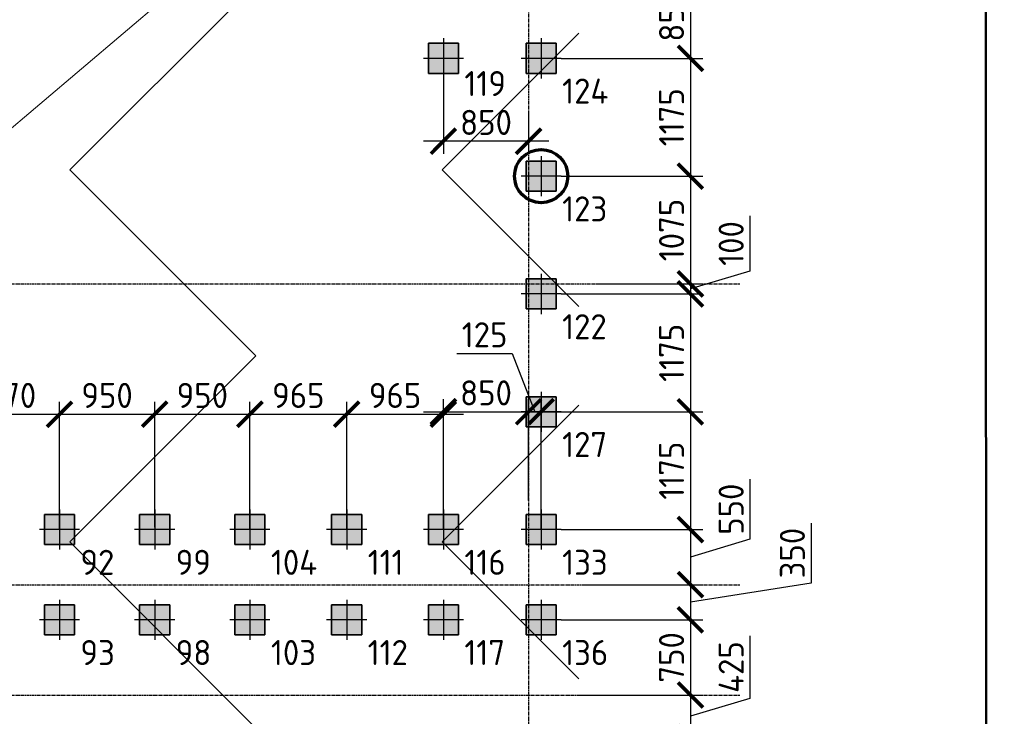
# Model space of a CAD drawing. Header units: millimetres. Extents: x -93479 to 1057970, y -66333 to 172656.
# Tile 250 of 256: x 408251 to 418073, y 46404 to 53352. Entities that reach past the tile are written whole.
import ezdxf

# ---------------------------------------------------------------- set-up
doc = ezdxf.new("R2010")
doc.units = ezdxf.units.MM
for name, pattern in [('______5', [1100, 800, -100, 100, -100]), ('DASHDOT', [25.4, 12.7, -6.35, 0, -6.35]), ('осевая', [50.8, 31.75, -6.35, 6.35, -6.35])]:
    doc.linetypes.add(name, pattern=pattern)
for name, color, linetype, lineweight in [('Standard', 7, 'Continuous', 25), ('КО_оси', 1, 'DASHDOT', 25), ('КО_осн_тон', 183, 'Continuous', 25), ('КО_фундаменты', 2, 'Continuous', 50), ('Оси', 40, '______5', 18), ('РАЗМЕРЫ', 7, 'Continuous', 9)]:
    doc.layers.add(name, color=color, linetype=linetype, lineweight=lineweight)
doc.layers.add('SVAI', color=7, linetype='Continuous')
doc.styles.add('GOST-2.304_Type-B', font='GOST_Common.ttf')
doc.styles.add('ГОСТ', font='GOST_Common.ttf')
doc.dimstyles.new('СПДС', dxfattribs={"dimscale": 100, "dimtxt": 2.5, "dimasz": 2.5, "dimexe": 1.25, "dimexo": 0, "dimtad": 1, "dimdec": 0, "dimtxsty": 'GOST-2.304_Type-B', "dimblk": 'ARCHTICK', "dimcen": 2.5, "dimdle": 2, "dimadec": 0, "dimazin": 2, "dimtfac": 0.75, "dimtdec": 0, "dimtmove": 1, "dimatfit": 3, "dimfxl": 1, "dimtolj": 1, "dimarcsym": 1})

# ---------------------------------------------------------------- blocks, each defined once
blk = doc.blocks.new('оси')
at = {"layer": 'Оси', "color": 7, "linetype": 'осевая', "lineweight": 25, "transparency": 33554687}
for p, q in [((51513.5, 151.4), (51513.5, -36280.2)), ((-11815.1, -6706.9), (53620.6, -6706.9)), ((-11815.1, -9706.9), (53620.6, -9706.9)), ((-11815.1, -10806.9), (53620.6, -10806.9))]:
    blk.add_line(p, q, dxfattribs=at)
blk = doc.blocks.new('мерзлота')
at = {"layer": 'Standard', "color": 7, "linetype": 'Continuous', "lineweight": -3, "transparency": 33554687}
for p, q in [((-124368.8, 47913.6), (-126225, 46057.5)), ((-121149.3, 47420.9), (-122512.7, 46057.5)), ((-124368.8, 44201.3), (-126225, 46057.5)), ((-121149.3, 44694), (-122512.7, 46057.5)), ((-124368.8, 44201.3), (-126225, 42345.1)), ((-121149.3, 43708.6), (-122512.7, 42345.1)), ((-124368.8, 40489), (-126225, 42345.1)), ((-121149.3, 40981.7), (-122512.7, 42345.1))]:
    blk.add_line(p, q, dxfattribs=at)
blk = doc.blocks.new('Свайка')
at = {"layer": 'КО_оси', "color": 7, "ltscale": 100}
for p, q in [((0, 200), (0, -200)), ((200, 0), (-200, 0))]:
    blk.add_line(p, q, dxfattribs=at)
at = {"layer": 'КО_фундаменты', "color": 7, "lineweight": 35, "ltscale": 100}
for p, q in [((150, 150), (-150, 150)), ((-150, 150), (-150, -150)), ((150, -150), (150, 150)), ((-150, -150), (150, -150))]:
    blk.add_line(p, q, dxfattribs=at)
blk = doc.blocks.new('тип 1')
at = {"layer": 'РАЗМЕРЫ', "transparency": 33554648}
h = blk.add_hatch(dxfattribs=at)
h.set_pattern_fill('ANGLE')
h.set_pattern_definition([(0, (48473.799, -10763.0816), (0, 6.985), [5.08, -1.905]), (90, (48473.799, -10763.0816), (-6.985, 4e-16), [5.08, -1.905])])
h.paths.add_polyline_path([(-31407, 50949.9), (-31107, 50949.9), (-31107, 51249.9), (-31407, 51249.9)])
edge = h.paths.add_edge_path()
edge.add_line((-31257, 51299.9), (-31257, 50899.9))
edge = h.paths.add_edge_path()
edge.add_line((-31057, 51099.9), (-31457, 51099.9))
at = {"layer": 'КО_оси', "color": 7}
blk.add_blockref('Свайка', (-31257, 51099.9, -3100), dxfattribs=at)
blk = doc.blocks.new('_ArchTick')
at = {"color": 0, "linetype": 'ByBlock', "const_width": 0.15}
blk.add_lwpolyline([(-0.5, -0.5), (0.5, 0.5)], dxfattribs=at)
blk = doc.blocks.new('*D385')
at = {"layer": 'DEFPOINTS', "color": 0, "ltscale": 100, "transparency": 16777216}
for p in [(413678.1, 53816.3), (413653.1, 52966.3), (414941.7, 52966.3)]:
    blk.add_point(p, dxfattribs=at)
at = {"layer": 'РАЗМЕРЫ', "color": 0, "lineweight": -2, "transparency": 16777216}
for p, q in [((414941.7, 54016.3), (414941.7, 52766.3)), ((413678.1, 53816.3), (415066.7, 53816.3)), ((413653.1, 52966.3), (415066.7, 52966.3))]:
    blk.add_line(p, q, dxfattribs=at)
at = {"layer": 'РАЗМЕРЫ', "color": 0, "lineweight": -2, "ltscale": 100, "transparency": 16777216, "xscale": 250, "yscale": 250, "zscale": 250}
for p, rotation in [((414941.7, 53816.3), 90), ((414941.7, 52966.3), 270)]:
    blk.add_blockref('_ArchTick', p, dxfattribs=dict(at, rotation=rotation))
at = {"layer": 'РАЗМЕРЫ', "color": 0, "ltscale": 100, "transparency": 16777216, "insert": (414754, 53391.3), "char_height": 250, "attachment_point": 5, "rotation": 90, "style": 'GOST-2.304_Type-B'}
blk.add_mtext('\\A1;850', dxfattribs=at)
blk = doc.blocks.new('*D386')
at = {"layer": 'DEFPOINTS', "color": 0, "ltscale": 100, "transparency": 16777216}
for p in [(413653.1, 52966.3), (413653.1, 51791.3), (414941.7, 51791.3)]:
    blk.add_point(p, dxfattribs=at)
at = {"layer": 'РАЗМЕРЫ', "color": 0, "lineweight": -2, "transparency": 16777216}
for p, q in [((414941.7, 53166.3), (414941.7, 51591.3)), ((413653.1, 52966.3), (415066.7, 52966.3)), ((413653.1, 51791.3), (415066.7, 51791.3))]:
    blk.add_line(p, q, dxfattribs=at)
at = {"layer": 'РАЗМЕРЫ', "color": 0, "lineweight": -2, "ltscale": 100, "transparency": 16777216, "xscale": 250, "yscale": 250, "zscale": 250}
for p, rotation in [((414941.7, 52966.3), 90), ((414941.7, 51791.3), 270)]:
    blk.add_blockref('_ArchTick', p, dxfattribs=dict(at, rotation=rotation))
at = {"layer": 'РАЗМЕРЫ', "color": 0, "ltscale": 100, "transparency": 16777216, "insert": (414753.8, 52378.8), "char_height": 250, "attachment_point": 5, "rotation": 90, "style": 'GOST-2.304_Type-B'}
blk.add_mtext('\\A1;1175', dxfattribs=at)
blk = doc.blocks.new('*D387')
at = {"layer": 'DEFPOINTS', "color": 0, "ltscale": 100, "transparency": 16777216}
for p in [(413653.1, 51791.3), (413997.1, 50716.3), (414941.7, 50716.3)]:
    blk.add_point(p, dxfattribs=at)
at = {"layer": 'РАЗМЕРЫ', "color": 0, "lineweight": -2, "transparency": 16777216}
for p, q in [((414941.7, 51991.3), (414941.7, 50516.3)), ((413653.1, 51791.3), (415066.7, 51791.3)), ((413997.1, 50716.3), (415066.7, 50716.3))]:
    blk.add_line(p, q, dxfattribs=at)
at = {"layer": 'РАЗМЕРЫ', "color": 0, "lineweight": -2, "ltscale": 100, "transparency": 16777216, "xscale": 250, "yscale": 250, "zscale": 250}
for p, rotation in [((414941.7, 51791.3), 90), ((414941.7, 50716.3), 270)]:
    blk.add_blockref('_ArchTick', p, dxfattribs=dict(at, rotation=rotation))
at = {"layer": 'РАЗМЕРЫ', "color": 0, "ltscale": 100, "transparency": 16777216, "insert": (414753.8, 51253.8), "char_height": 250, "attachment_point": 5, "rotation": 90, "style": 'GOST-2.304_Type-B'}
blk.add_mtext('\\A1;1075', dxfattribs=at)
blk = doc.blocks.new('*D388')
at = {"layer": 'DEFPOINTS', "color": 0, "ltscale": 100, "transparency": 16777216}
for p in [(413997.1, 50716.3), (413653.1, 50616.3), (414941.7, 50616.3)]:
    blk.add_point(p, dxfattribs=at)
at = {"layer": 'РАЗМЕРЫ', "color": 0, "lineweight": -2, "transparency": 16777216}
for p, q in [((415535.8, 51395), (415535.8, 50844.5)), ((414941.7, 50916.3), (414941.7, 50416.3)), ((415535.8, 50844.5), (414941.7, 50666.3)), ((413997.1, 50716.3), (415066.7, 50716.3)), ((413653.1, 50616.3), (415066.7, 50616.3))]:
    blk.add_line(p, q, dxfattribs=at)
at = {"layer": 'РАЗМЕРЫ', "color": 0, "lineweight": -2, "ltscale": 100, "transparency": 16777216, "xscale": 250, "yscale": 250, "zscale": 250}
for p, rotation in [((414941.7, 50716.3), 270), ((414941.7, 50616.3), 90)]:
    blk.add_blockref('_ArchTick', p, dxfattribs=dict(at, rotation=rotation))
at = {"layer": 'РАЗМЕРЫ', "color": 0, "ltscale": 100, "transparency": 16777216, "insert": (415348.2, 51119.8), "char_height": 250, "attachment_point": 5, "rotation": 90, "style": 'GOST-2.304_Type-B'}
blk.add_mtext('\\A1;100', dxfattribs=at)
blk = doc.blocks.new('*D389')
at = {"layer": 'DEFPOINTS', "color": 0, "ltscale": 100, "transparency": 16777216}
for p in [(413653.1, 50616.3), (413653.1, 49441.3), (414941.7, 49441.3)]:
    blk.add_point(p, dxfattribs=at)
at = {"layer": 'РАЗМЕРЫ', "color": 0, "lineweight": -2, "transparency": 16777216}
for p, q in [((414941.7, 50816.3), (414941.7, 49241.3)), ((413653.1, 50616.3), (415066.7, 50616.3)), ((413653.1, 49441.3), (415066.7, 49441.3))]:
    blk.add_line(p, q, dxfattribs=at)
at = {"layer": 'РАЗМЕРЫ', "color": 0, "lineweight": -2, "ltscale": 100, "transparency": 16777216, "xscale": 250, "yscale": 250, "zscale": 250}
for p, rotation in [((414941.7, 50616.3), 90), ((414941.7, 49441.3), 270)]:
    blk.add_blockref('_ArchTick', p, dxfattribs=dict(at, rotation=rotation))
at = {"layer": 'РАЗМЕРЫ', "color": 0, "ltscale": 100, "transparency": 16777216, "insert": (414753.8, 50028.8), "char_height": 250, "attachment_point": 5, "rotation": 90, "style": 'GOST-2.304_Type-B'}
blk.add_mtext('\\A1;1175', dxfattribs=at)
blk = doc.blocks.new('*D390')
at = {"layer": 'DEFPOINTS', "color": 0, "ltscale": 100, "transparency": 16777216}
for p in [(413653.1, 49441.3), (413653.1, 48266.3), (414941.7, 48266.3)]:
    blk.add_point(p, dxfattribs=at)
at = {"layer": 'РАЗМЕРЫ', "color": 0, "lineweight": -2, "transparency": 16777216}
for p, q in [((414941.7, 49641.3), (414941.7, 48066.3)), ((413653.1, 49441.3), (415066.7, 49441.3)), ((413653.1, 48266.3), (415066.7, 48266.3))]:
    blk.add_line(p, q, dxfattribs=at)
at = {"layer": 'РАЗМЕРЫ', "color": 0, "lineweight": -2, "ltscale": 100, "transparency": 16777216, "xscale": 250, "yscale": 250, "zscale": 250}
for p, rotation in [((414941.7, 49441.3), 90), ((414941.7, 48266.3), 270)]:
    blk.add_blockref('_ArchTick', p, dxfattribs=dict(at, rotation=rotation))
at = {"layer": 'РАЗМЕРЫ', "color": 0, "ltscale": 100, "transparency": 16777216, "insert": (414753.8, 48853.8), "char_height": 250, "attachment_point": 5, "rotation": 90, "style": 'GOST-2.304_Type-B'}
blk.add_mtext('\\A1;1175', dxfattribs=at)
blk = doc.blocks.new('*D391')
at = {"layer": 'DEFPOINTS', "color": 0, "ltscale": 100, "transparency": 16777216}
for p in [(413653.1, 48266.3), (413872.7, 47716.3), (414941.7, 47716.3)]:
    blk.add_point(p, dxfattribs=at)
at = {"layer": 'РАЗМЕРЫ', "color": 0, "lineweight": -2, "transparency": 16777216}
for p, q in [((415535.8, 48770), (415535.8, 48169.5)), ((414941.7, 48466.3), (414941.7, 47516.3)), ((413653.1, 48266.3), (415066.7, 48266.3)), ((415535.8, 48169.5), (414941.7, 47991.3)), ((413872.7, 47716.3), (415066.7, 47716.3))]:
    blk.add_line(p, q, dxfattribs=at)
at = {"layer": 'РАЗМЕРЫ', "color": 0, "lineweight": -2, "ltscale": 100, "transparency": 16777216, "xscale": 250, "yscale": 250, "zscale": 250}
for p, rotation in [((414941.7, 48266.3), 90), ((414941.7, 47716.3), 270)]:
    blk.add_blockref('_ArchTick', p, dxfattribs=dict(at, rotation=rotation))
at = {"layer": 'РАЗМЕРЫ', "color": 0, "ltscale": 100, "transparency": 16777216, "insert": (415348.2, 48469.8), "char_height": 250, "attachment_point": 5, "rotation": 90, "style": 'GOST-2.304_Type-B'}
blk.add_mtext('\\A1;550', dxfattribs=at)
blk = doc.blocks.new('*D392')
at = {"layer": 'DEFPOINTS', "color": 0, "ltscale": 100, "transparency": 16777216}
for p in [(413872.7, 47716.3), (413653.1, 47366.3), (414941.7, 47366.3)]:
    blk.add_point(p, dxfattribs=at)
at = {"layer": 'РАЗМЕРЫ', "color": 0, "lineweight": -2, "transparency": 16777216}
for p, q in [((416146.4, 48331.8), (416146.4, 47731.3)), ((414941.7, 47916.3), (414941.7, 47166.3)), ((413872.7, 47716.3), (415066.7, 47716.3)), ((416146.4, 47731.3), (414941.7, 47541.3)), ((413653.1, 47366.3), (415066.7, 47366.3))]:
    blk.add_line(p, q, dxfattribs=at)
at = {"layer": 'РАЗМЕРЫ', "color": 0, "lineweight": -2, "ltscale": 100, "transparency": 16777216, "xscale": 250, "yscale": 250, "zscale": 250}
for p, rotation in [((414941.7, 47716.3), 90), ((414941.7, 47366.3), 270)]:
    blk.add_blockref('_ArchTick', p, dxfattribs=dict(at, rotation=rotation))
at = {"layer": 'РАЗМЕРЫ', "color": 0, "ltscale": 100, "transparency": 16777216, "insert": (415958.8, 48031.6), "char_height": 250, "attachment_point": 5, "rotation": 90, "style": 'GOST-2.304_Type-B'}
blk.add_mtext('\\A1;350', dxfattribs=at)
blk = doc.blocks.new('*D393')
at = {"layer": 'DEFPOINTS', "color": 0, "ltscale": 100, "transparency": 16777216}
for p in [(413653.1, 47366.3), (413823.9, 46616.3), (414941.7, 46616.3)]:
    blk.add_point(p, dxfattribs=at)
at = {"layer": 'РАЗМЕРЫ', "color": 0, "lineweight": -2, "transparency": 16777216}
for p, q in [((414941.7, 47566.3), (414941.7, 46416.3)), ((413653.1, 47366.3), (415066.7, 47366.3)), ((413823.9, 46616.3), (415066.7, 46616.3))]:
    blk.add_line(p, q, dxfattribs=at)
at = {"layer": 'РАЗМЕРЫ', "color": 0, "lineweight": -2, "ltscale": 100, "transparency": 16777216, "xscale": 250, "yscale": 250, "zscale": 250}
for p, rotation in [((414941.7, 47366.3), 90), ((414941.7, 46616.3), 270)]:
    blk.add_blockref('_ArchTick', p, dxfattribs=dict(at, rotation=rotation))
at = {"layer": 'РАЗМЕРЫ', "color": 0, "ltscale": 100, "transparency": 16777216, "insert": (414753.8, 46991.3), "char_height": 250, "attachment_point": 5, "rotation": 90, "style": 'GOST-2.304_Type-B'}
blk.add_mtext('\\A1;750', dxfattribs=at)
blk = doc.blocks.new('*D394')
at = {"layer": 'DEFPOINTS', "color": 0, "ltscale": 100, "transparency": 16777216}
for p in [(413823.9, 46616.3), (413653.1, 46191.3), (414941.7, 46191.3)]:
    blk.add_point(p, dxfattribs=at)
at = {"layer": 'РАЗМЕРЫ', "color": 0, "lineweight": -2, "transparency": 16777216}
for p, q in [((415535.8, 47207.5), (415535.8, 46582)), ((414941.7, 46816.3), (414941.7, 45991.3)), ((413823.9, 46616.3), (415066.7, 46616.3)), ((415535.8, 46582), (414941.7, 46403.8)), ((413653.1, 46191.3), (415066.7, 46191.3))]:
    blk.add_line(p, q, dxfattribs=at)
at = {"layer": 'РАЗМЕРЫ', "color": 0, "lineweight": -2, "ltscale": 100, "transparency": 16777216, "xscale": 250, "yscale": 250, "zscale": 250}
for p, rotation in [((414941.7, 46616.3), 90), ((414941.7, 46191.3), 270)]:
    blk.add_blockref('_ArchTick', p, dxfattribs=dict(at, rotation=rotation))
at = {"layer": 'РАЗМЕРЫ', "color": 0, "ltscale": 100, "transparency": 16777216, "insert": (415348.2, 46894.8), "char_height": 250, "attachment_point": 5, "rotation": 90, "style": 'GOST-2.304_Type-B'}
blk.add_mtext('\\A1;425', dxfattribs=at)
blk = doc.blocks.new('*D433')
at = {"layer": 'DEFPOINTS', "color": 0, "ltscale": 100, "transparency": 16777216}
for p in [(412478.1, 52816.3), (413327.9, 52433.9), (412478.1, 52139.5)]:
    blk.add_point(p, dxfattribs=at)
at = {"layer": 'РАЗМЕРЫ', "color": 0, "lineweight": -2, "transparency": 16777216}
for p, q in [((412478.1, 52816.3), (412478.1, 52014.5)), ((413327.9, 52433.9), (413327.9, 52014.5)), ((413527.9, 52139.5), (412278.1, 52139.5))]:
    blk.add_line(p, q, dxfattribs=at)
at = {"layer": 'РАЗМЕРЫ', "color": 0, "lineweight": -2, "ltscale": 100, "transparency": 16777216, "xscale": 250, "yscale": 250, "zscale": 250, "rotation": 180}
blk.add_blockref('_ArchTick', (412478.1, 52139.5), dxfattribs=at)
at = {"layer": 'РАЗМЕРЫ', "color": 0, "lineweight": -2, "ltscale": 100, "transparency": 16777216, "xscale": 250, "yscale": 250, "zscale": 250}
blk.add_blockref('_ArchTick', (413327.9, 52139.5), dxfattribs=at)
at = {"layer": 'РАЗМЕРЫ', "color": 0, "ltscale": 100, "transparency": 16777216, "insert": (412903, 52327.1), "char_height": 250, "attachment_point": 5, "style": 'GOST-2.304_Type-B'}
blk.add_mtext('\\A1;850', dxfattribs=at)
blk = doc.blocks.new('*D436')
at = {"layer": 'DEFPOINTS', "color": 0, "ltscale": 100, "transparency": 16777216}
for p in [(408648.1, 49416.7), (407678.1, 48466.3), (408648.1, 48266.3)]:
    blk.add_point(p, dxfattribs=at)
at = {"layer": 'РАЗМЕРЫ', "color": 0, "lineweight": -2, "transparency": 16777216}
for p, q in [((407678.1, 48466.3), (407678.1, 49541.7)), ((408648.1, 48266.3), (408648.1, 49541.7)), ((407478.1, 49416.7), (408848.1, 49416.7))]:
    blk.add_line(p, q, dxfattribs=at)
at = {"layer": 'РАЗМЕРЫ', "color": 0, "lineweight": -2, "ltscale": 100, "transparency": 16777216, "xscale": 250, "yscale": 250, "zscale": 250, "rotation": 180}
blk.add_blockref('_ArchTick', (407678.1, 49416.7), dxfattribs=at)
at = {"layer": 'РАЗМЕРЫ', "color": 0, "lineweight": -2, "ltscale": 100, "transparency": 16777216, "xscale": 250, "yscale": 250, "zscale": 250}
blk.add_blockref('_ArchTick', (408648.1, 49416.7), dxfattribs=at)
at = {"layer": 'РАЗМЕРЫ', "color": 0, "ltscale": 100, "transparency": 16777216, "insert": (408163.1, 49604.6), "char_height": 250, "attachment_point": 5, "style": 'GOST-2.304_Type-B'}
blk.add_mtext('\\A1;970', dxfattribs=at)
blk = doc.blocks.new('*D437')
at = {"layer": 'DEFPOINTS', "color": 0, "ltscale": 100, "transparency": 16777216}
for p in [(409598.1, 49416.7), (408648.1, 48266.3), (409598.1, 48289.1)]:
    blk.add_point(p, dxfattribs=at)
at = {"layer": 'РАЗМЕРЫ', "color": 0, "lineweight": -2, "transparency": 16777216}
for p, q in [((408648.1, 48266.3), (408648.1, 49541.7)), ((409598.1, 48289.1), (409598.1, 49541.7)), ((408448.1, 49416.7), (409798.1, 49416.7))]:
    blk.add_line(p, q, dxfattribs=at)
at = {"layer": 'РАЗМЕРЫ', "color": 0, "lineweight": -2, "ltscale": 100, "transparency": 16777216, "xscale": 250, "yscale": 250, "zscale": 250, "rotation": 180}
blk.add_blockref('_ArchTick', (408648.1, 49416.7), dxfattribs=at)
at = {"layer": 'РАЗМЕРЫ', "color": 0, "lineweight": -2, "ltscale": 100, "transparency": 16777216, "xscale": 250, "yscale": 250, "zscale": 250}
blk.add_blockref('_ArchTick', (409598.1, 49416.7), dxfattribs=at)
at = {"layer": 'РАЗМЕРЫ', "color": 0, "ltscale": 100, "transparency": 16777216, "insert": (409123.1, 49604.4), "char_height": 250, "attachment_point": 5, "style": 'GOST-2.304_Type-B'}
blk.add_mtext('\\A1;950', dxfattribs=at)
blk = doc.blocks.new('*D438')
at = {"layer": 'DEFPOINTS', "color": 0, "ltscale": 100, "transparency": 16777216}
for p in [(410548.1, 49416.7), (409598.1, 48289.1), (410548.1, 48266.3)]:
    blk.add_point(p, dxfattribs=at)
at = {"layer": 'РАЗМЕРЫ', "color": 0, "lineweight": -2, "transparency": 16777216}
for p, q in [((409598.1, 48289.1), (409598.1, 49541.7)), ((410548.1, 48266.3), (410548.1, 49541.7)), ((409398.1, 49416.7), (410748.1, 49416.7))]:
    blk.add_line(p, q, dxfattribs=at)
at = {"layer": 'РАЗМЕРЫ', "color": 0, "lineweight": -2, "ltscale": 100, "transparency": 16777216, "xscale": 250, "yscale": 250, "zscale": 250, "rotation": 180}
blk.add_blockref('_ArchTick', (409598.1, 49416.7), dxfattribs=at)
at = {"layer": 'РАЗМЕРЫ', "color": 0, "lineweight": -2, "ltscale": 100, "transparency": 16777216, "xscale": 250, "yscale": 250, "zscale": 250}
blk.add_blockref('_ArchTick', (410548.1, 49416.7), dxfattribs=at)
at = {"layer": 'РАЗМЕРЫ', "color": 0, "ltscale": 100, "transparency": 16777216, "insert": (410073.1, 49604.4), "char_height": 250, "attachment_point": 5, "style": 'GOST-2.304_Type-B'}
blk.add_mtext('\\A1;950', dxfattribs=at)
blk = doc.blocks.new('*D439')
at = {"layer": 'DEFPOINTS', "color": 0, "ltscale": 100, "transparency": 16777216}
for p in [(411513.1, 49416.7), (410548.1, 48266.3), (411513.1, 48266.3)]:
    blk.add_point(p, dxfattribs=at)
at = {"layer": 'РАЗМЕРЫ', "color": 0, "lineweight": -2, "transparency": 16777216}
for p, q in [((410548.1, 48266.3), (410548.1, 49541.7)), ((411513.1, 48266.3), (411513.1, 49541.7)), ((410348.1, 49416.7), (411713.1, 49416.7))]:
    blk.add_line(p, q, dxfattribs=at)
at = {"layer": 'РАЗМЕРЫ', "color": 0, "lineweight": -2, "ltscale": 100, "transparency": 16777216, "xscale": 250, "yscale": 250, "zscale": 250, "rotation": 180}
blk.add_blockref('_ArchTick', (410548.1, 49416.7), dxfattribs=at)
at = {"layer": 'РАЗМЕРЫ', "color": 0, "lineweight": -2, "ltscale": 100, "transparency": 16777216, "xscale": 250, "yscale": 250, "zscale": 250}
blk.add_blockref('_ArchTick', (411513.1, 49416.7), dxfattribs=at)
at = {"layer": 'РАЗМЕРЫ', "color": 0, "ltscale": 100, "transparency": 16777216, "insert": (411030.6, 49604.4), "char_height": 250, "attachment_point": 5, "style": 'GOST-2.304_Type-B'}
blk.add_mtext('\\A1;965', dxfattribs=at)
blk = doc.blocks.new('*D440')
at = {"layer": 'DEFPOINTS', "color": 0, "ltscale": 100, "transparency": 16777216}
for p in [(412478.1, 49416.7), (411513.1, 48266.3), (412478.1, 48266.3)]:
    blk.add_point(p, dxfattribs=at)
at = {"layer": 'РАЗМЕРЫ', "color": 0, "lineweight": -2, "transparency": 16777216}
for p, q in [((411513.1, 48266.3), (411513.1, 49541.7)), ((412478.1, 48266.3), (412478.1, 49541.7)), ((411313.1, 49416.7), (412678.1, 49416.7))]:
    blk.add_line(p, q, dxfattribs=at)
at = {"layer": 'РАЗМЕРЫ', "color": 0, "lineweight": -2, "ltscale": 100, "transparency": 16777216, "xscale": 250, "yscale": 250, "zscale": 250, "rotation": 180}
blk.add_blockref('_ArchTick', (411513.1, 49416.7), dxfattribs=at)
at = {"layer": 'РАЗМЕРЫ', "color": 0, "lineweight": -2, "ltscale": 100, "transparency": 16777216, "xscale": 250, "yscale": 250, "zscale": 250}
blk.add_blockref('_ArchTick', (412478.1, 49416.7), dxfattribs=at)
at = {"layer": 'РАЗМЕРЫ', "color": 0, "ltscale": 100, "transparency": 16777216, "insert": (411995.6, 49604.4), "char_height": 250, "attachment_point": 5, "style": 'GOST-2.304_Type-B'}
blk.add_mtext('\\A1;965', dxfattribs=at)
blk = doc.blocks.new('*D441')
at = {"layer": 'DEFPOINTS', "color": 0, "ltscale": 100, "transparency": 16777216}
for p in [(413327.9, 49441.7), (413327.9, 48555.6), (412478.1, 48266.3)]:
    blk.add_point(p, dxfattribs=at)
at = {"layer": 'РАЗМЕРЫ', "color": 0, "lineweight": -2, "transparency": 16777216}
for p, q in [((412478.1, 48266.3), (412478.1, 49566.7)), ((413327.9, 48555.6), (413327.9, 49566.7)), ((412278.1, 49441.7), (413527.9, 49441.7))]:
    blk.add_line(p, q, dxfattribs=at)
at = {"layer": 'РАЗМЕРЫ', "color": 0, "lineweight": -2, "ltscale": 100, "transparency": 16777216, "xscale": 250, "yscale": 250, "zscale": 250, "rotation": 180}
blk.add_blockref('_ArchTick', (412478.1, 49441.7), dxfattribs=at)
at = {"layer": 'РАЗМЕРЫ', "color": 0, "lineweight": -2, "ltscale": 100, "transparency": 16777216, "xscale": 250, "yscale": 250, "zscale": 250}
blk.add_blockref('_ArchTick', (413327.9, 49441.7), dxfattribs=at)
at = {"layer": 'РАЗМЕРЫ', "color": 0, "ltscale": 100, "transparency": 16777216, "insert": (412903, 49629.4), "char_height": 250, "attachment_point": 5, "style": 'GOST-2.304_Type-B'}
blk.add_mtext('\\A1;850', dxfattribs=at)
blk = doc.blocks.new('*D442')
at = {"layer": 'DEFPOINTS', "color": 0, "ltscale": 100, "transparency": 16777216}
for p in [(413453.1, 49441.7), (413327.9, 48555.6), (413453.1, 48266.3)]:
    blk.add_point(p, dxfattribs=at)
at = {"layer": 'РАЗМЕРЫ', "color": 0, "lineweight": -2, "transparency": 16777216}
for p, q in [((412613.5, 50021.5), (413163.9, 50021.5)), ((413163.9, 50021.5), (413390.5, 49441.7)), ((413327.9, 48555.6), (413327.9, 49566.7)), ((413453.1, 48266.3), (413453.1, 49566.7)), ((413127.9, 49441.7), (413653.1, 49441.7))]:
    blk.add_line(p, q, dxfattribs=at)
at = {"layer": 'РАЗМЕРЫ', "color": 0, "lineweight": -2, "ltscale": 100, "transparency": 16777216, "xscale": 250, "yscale": 250, "zscale": 250, "rotation": 180}
blk.add_blockref('_ArchTick', (413327.9, 49441.7), dxfattribs=at)
at = {"layer": 'РАЗМЕРЫ', "color": 0, "lineweight": -2, "ltscale": 100, "transparency": 16777216, "xscale": 250, "yscale": 250, "zscale": 250}
blk.add_blockref('_ArchTick', (413453.1, 49441.7), dxfattribs=at)
at = {"layer": 'РАЗМЕРЫ', "color": 0, "ltscale": 100, "transparency": 16777216, "insert": (412888.7, 50209.1), "char_height": 250, "attachment_point": 5, "style": 'GOST-2.304_Type-B'}
blk.add_mtext('\\A1;125', dxfattribs=at)

msp = doc.modelspace()

# ---------------------------------------------------------------- linework, layer by layer
at = {"layer": 'SVAI', "color": 7, "lineweight": 70, "ltscale": 100}
msp.add_circle((413453.1, 51791.3, -360), 265.4, dxfattribs=at)
at = {"layer": 'РАЗМЕРЫ', "color": 240, "ltscale": 100, "true_color": 0xed1f24}
msp.add_line((343941.7, -2247), (422752.7, 64648.4), dxfattribs=at)
at = {"layer": 'РАЗМЕРЫ', "color": 7, "lineweight": 50}
msp.add_lwpolyline([(399468.8, 23498), (417908.8, 23498), (417883.9, 56194.7), (395907.6, 56194.7)], dxfattribs=at)

# ---------------------------------------------------------------- block references
at = {"color": 7}
msp.add_blockref('оси', (361814.4, 57423.2), dxfattribs=at)
at = {"layer": 'РАЗМЕРЫ', "color": 7}
for name, p in [('мерзлота', (534977.3, 5797.3)), ('тип 1', (443735.1, 1866.4, 2740)), ('тип 1', (444710.1, 1866.4, 2740)), ('тип 1', (444710.1, 691.4, 2740)), ('тип 1', (444710.1, -483.6, 2740)), ('тип 1', (444710.1, -1658.6, 2740)), ('тип 1', (439905.1, -2833.6, 2740)), ('тип 1', (440855.1, -2833.6, 2740)), ('тип 1', (441805.1, -2833.6, 2740)), ('тип 1', (442770.1, -2833.6, 2740)), ('тип 1', (443735.1, -2833.6, 2740)), ('тип 1', (444710.1, -2833.6, 2740)), ('тип 1', (439905.1, -3733.6, 2740)), ('тип 1', (440855.1, -3733.6, 2740)), ('тип 1', (441805.1, -3733.6, 2740)), ('тип 1', (442770.1, -3733.6, 2740)), ('тип 1', (443735.1, -3733.6, 2740)), ('тип 1', (444710.1, -3733.6, 2740))]:
    msp.add_blockref(name, p, dxfattribs=at)

# ---------------------------------------------------------------- texts
at = {"layer": 'КО_осн_тон', "color": 7, "style": 'ГОСТ'}
for s, p in [('119', (412687.3, 52589.7, -3100)), ('124', (413662.3, 52514.7, -3100)), ('123', (413662.3, 51339.7, -3100)), ('122', (413662.3, 50164.7, -3100)), ('127', (413662.3, 48989.7, -3100)), ('92', (408857.3, 47814.7, -3100)), ('99', (409807.3, 47814.7, -3100)), ('104', (410757.3, 47814.7, -3100)), ('111', (411722.3, 47814.7, -3100)), ('116', (412687.3, 47814.7, -3100)), ('133', (413662.3, 47814.7, -3100)), ('93', (408857.3, 46914.7, -3100)), ('98', (409807.3, 46914.7, -3100)), ('103', (410757.3, 46914.7, -3100)), ('112', (411722.3, 46914.7, -3100)), ('117', (412687.3, 46914.7, -3100)), ('136', (413662.3, 46914.7, -3100))]:
    msp.add_text(s, height=250, dxfattribs=at).set_placement(p)

# ---------------------------------------------------------------- dimensions: what is measured, and where the dimension line sits
at = {"layer": 'РАЗМЕРЫ', "color": 7}
for base, p1, p2, picture, middle in [((414941.7, 52966.3), (413678.1, 53816.3), (413653.1, 52966.3, -360), '*D385', (414754, 53391.3)), ((414941.7, 51791.3, 2740), (413653.1, 52966.3, -360), (413653.1, 51791.3, -360), '*D386', (414753.8, 52378.8, 2740)), ((414941.7, 50716.3), (413653.1, 51791.3, -360), (413997.1, 50716.3), '*D387', (414753.8, 51253.8)), ((414941.7, 50616.3), (413997.1, 50716.3), (413653.1, 50616.3, -360), '*D388', (415348.2, 50907)), ((414941.7, 49441.3, 2740), (413653.1, 50616.3, -360), (413653.1, 49441.3, -360), '*D389', (414753.8, 50028.8, 2740)), ((414941.7, 48266.3, 2740), (413653.1, 49441.3, -360), (413653.1, 48266.3, -360), '*D390', (414753.8, 48853.8, 2740)), ((414941.7, 47716.3), (413653.1, 48266.3, -360), (413872.7, 47716.3), '*D391', (415348.2, 48232)), ((414941.7, 46616.3), (413653.1, 47366.3, -360), (413823.9, 46616.3), '*D393', (414753.8, 46991.3)), ((414941.7, 46191.3), (413823.9, 46616.3), (413653.1, 46191.3, -360), '*D394', (415348.2, 46644.5))]:
    dim = msp.add_linear_dim(base=base, p1=p1, p2=p2, angle=90, dimstyle='СПДС', dxfattribs=at)
    dim.commit()
    dim.dimension.update_dxf_attribs({"geometry": picture, "text_midpoint": middle})
for base, p1, p2, picture, middle in [((412478.1, 52139.5), (413327.9, 52433.9), (412478.1, 52816.3, -360), '*D433', (412903, 52327.1)), ((408648.1, 49416.7, 2740), (407678.1, 48466.3, -360), (408648.1, 48266.3, -360), '*D436', (408163.1, 49604.6, 2740)), ((409598.1, 49416.7, 2740), (408648.1, 48266.3, -360), (409598.1, 48289.1, -360), '*D437', (409123.1, 49604.4, 2740)), ((410548.1, 49416.7, 2740), (409598.1, 48289.1, -360), (410548.1, 48266.3, -360), '*D438', (410073.1, 49604.4, 2740)), ((411513.1, 49416.7, 2740), (410548.1, 48266.3, -360), (411513.1, 48266.3, -360), '*D439', (411030.6, 49604.4, 2740)), ((412478.1, 49416.7, 2740), (411513.1, 48266.3, -360), (412478.1, 48266.3, -360), '*D440', (411995.6, 49604.4, 2740)), ((413327.9, 49441.7), (412478.1, 48266.3, -360), (413327.9, 48555.6), '*D441', (412903, 49629.4))]:
    dim = msp.add_linear_dim(base=base, p1=p1, p2=p2, dimstyle='СПДС', dxfattribs=at)
    dim.commit()
    dim.dimension.update_dxf_attribs({"geometry": picture, "text_midpoint": middle})
dim = msp.add_linear_dim(base=(413453.1, 49441.7), p1=(413327.9, 48555.6), p2=(413453.1, 48266.3, -360), dimstyle='СПДС', dxfattribs=at)
dim.commit()
dim.dimension.update_dxf_attribs({"geometry": '*D442', "text_midpoint": (413101.4, 50021.5), "dimtype": 160})
dim = msp.add_linear_dim(base=(414941.7, 47366.3), p1=(413872.7, 47716.3), p2=(413653.1, 47366.3, -360), angle=90, dimstyle='СПДС', dxfattribs=at)
dim.commit()
dim.dimension.update_dxf_attribs({"geometry": '*D392', "text_midpoint": (416146.4, 47793.8), "dimtype": 160})

doc.saveas('drawing.dxf')
